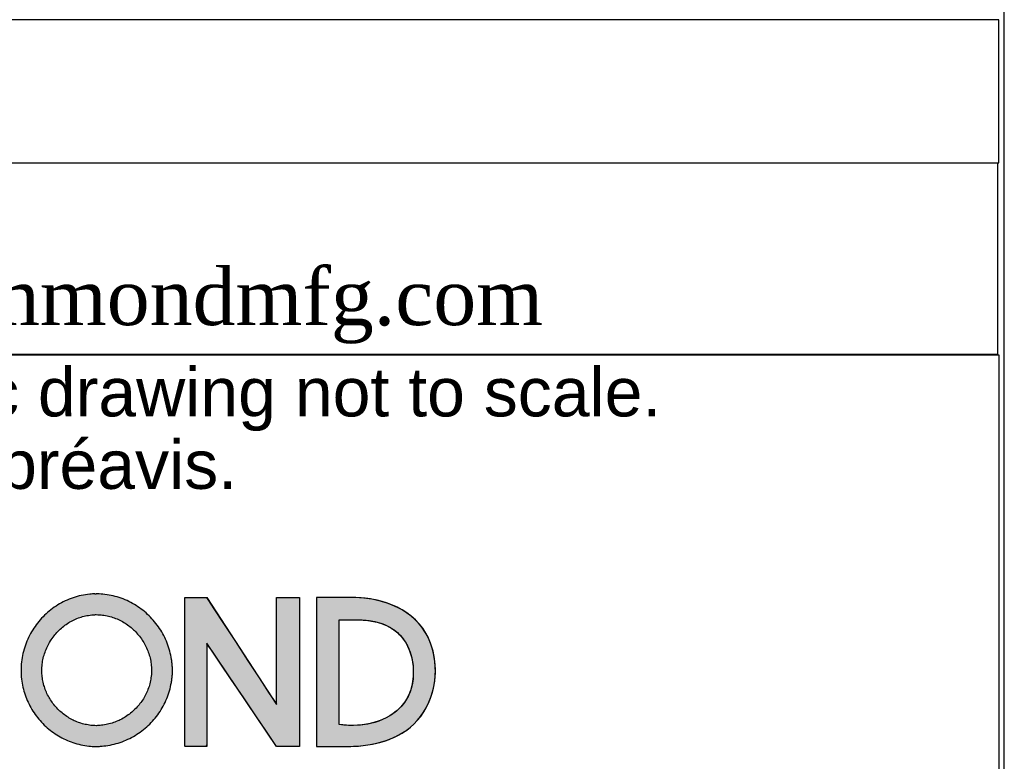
# Model space of a CAD drawing. Header units: inches. Extents: x 0 to 36.6, y -0.1 to 27.2.
# Tile 5 of 7: x 32.5 to 36.4, y 2.8 to 5.7. Entities that reach past the tile are written whole.
import ezdxf

# ---------------------------------------------------------------- set-up
doc = ezdxf.new("R2010")
doc.units = ezdxf.units.IN
doc.header["$MEASUREMENT"] = 0
doc.layers.add('Default', color=7, linetype='Continuous')

# ---------------------------------------------------------------- blocks, each defined once
blk = doc.blocks.new('Block1')
at = {"layer": 'Default', "linetype": 'Continuous'}
h = blk.add_hatch(color=7, dxfattribs=at)
edge = h.paths.add_edge_path()
edge.add_spline(control_points=[(2.1778, 1.2201), (2.1771, 1.22), (2.1759, 1.22), (2.1733, 1.2198), (2.1719, 1.2197), (2.1665, 1.2191), (2.1625, 1.2185), (2.1543, 1.2168), (2.1505, 1.2157), (2.1426, 1.2131), (2.139, 1.2116), (2.1316, 1.2081), (2.1281, 1.2062), (2.1212, 1.2019), (2.1179, 1.1996), (2.1115, 1.1946), (2.1085, 1.192), (2.1027, 1.1863), (2.1, 1.1834), (2.0948, 1.1772), (2.0924, 1.1739), (2.088, 1.1672), (2.0859, 1.1637), (2.0822, 1.1565), (2.0805, 1.1528), (2.0776, 1.1451), (2.0763, 1.1413), (2.0742, 1.1333), (2.0734, 1.1294), (2.0722, 1.1211), (2.0719, 1.117), (2.0716, 1.1086), (2.0718, 1.1046), (2.0724, 1.0965), (2.073, 1.0927), (2.0746, 1.0849), (2.0755, 1.0812), (2.0779, 1.0738), (2.0792, 1.0702), (2.0823, 1.0631), (2.0841, 1.0597), (2.0879, 1.053), (2.0899, 1.0498), (2.0944, 1.0435), (2.0968, 1.0405), (2.1018, 1.0348), (2.1045, 1.032), (2.1101, 1.0268), (2.113, 1.0244), (2.1192, 1.0198), (2.1223, 1.0177), (2.1289, 1.0137), (2.1322, 1.012), (2.1393, 1.0087), (2.1428, 1.0073), (2.1502, 1.0048), (2.1538, 1.0038), (2.1616, 1.0021), (2.1653, 1.0015), (2.1708, 1.0009), (2.1723, 1.0008), (2.1754, 1.0006), (2.1771, 1.0005), (2.1831, 1.0006), (2.1845, 1.0006), (2.1874, 1.0009), (2.189, 1.001), (2.1948, 1.0017), (2.1987, 1.0023), (2.2067, 1.0041), (2.2105, 1.0051), (2.2181, 1.0077), (2.2218, 1.0092), (2.229, 1.0126), (2.2325, 1.0144), (2.2393, 1.0185), (2.2425, 1.0207), (2.2488, 1.0255), (2.2518, 1.028), (2.2576, 1.0334), (2.2603, 1.0362), (2.2654, 1.0422), (2.2678, 1.0452), (2.2723, 1.0518), (2.2744, 1.0551), (2.2782, 1.0621), (2.2799, 1.0656), (2.2829, 1.073), (2.2842, 1.0767), (2.2864, 1.0845), (2.2873, 1.0884), (2.2883, 1.0945), (2.2886, 1.0964), (2.289, 1.1001), (2.2892, 1.1019), (2.2895, 1.1048), (2.2895, 1.1058), (2.2896, 1.1077), (2.2896, 1.1086), (2.2896, 1.1112), (2.2896, 1.1118), (2.2896, 1.1131), (2.2895, 1.1139), (2.2893, 1.1165), (2.2892, 1.1182), (2.2888, 1.1218), (2.2886, 1.1237), (2.2876, 1.1299), (2.2868, 1.1337), (2.2847, 1.1416), (2.2835, 1.1453), (2.2806, 1.1528), (2.2789, 1.1564), (2.2752, 1.1635), (2.2732, 1.1669), (2.2688, 1.1735), (2.2665, 1.1767), (2.2614, 1.1828), (2.2588, 1.1857), (2.2531, 1.1912), (2.2501, 1.1938), (2.2439, 1.1988), (2.2407, 1.201), (2.234, 1.2053), (2.2305, 1.2072), (2.2233, 1.2107), (2.2197, 1.2123), (2.2121, 1.215), (2.2084, 1.2161), (2.2004, 1.218), (2.1965, 1.2187), (2.1887, 1.2196), (2.1851, 1.2198), (2.1809, 1.2201), (2.1804, 1.2201), (2.18, 1.2201)], knot_values=[0, 0, 0, 0, 0.006253, 0.006253, 0.012505, 0.012505, 0.030829, 0.030829, 0.048882, 0.048882, 0.066764, 0.066764, 0.084548, 0.084548, 0.102286, 0.102286, 0.120012, 0.120012, 0.137747, 0.137747, 0.15551, 0.15551, 0.173315, 0.173315, 0.191184, 0.191184, 0.20915, 0.20915, 0.227262, 0.227262, 0.245593, 0.245593, 0.263702, 0.263702, 0.281026, 0.281026, 0.298163, 0.298163, 0.315172, 0.315172, 0.332097, 0.332097, 0.348969, 0.348969, 0.365805, 0.365805, 0.382621, 0.382621, 0.39943, 0.39943, 0.41625, 0.41625, 0.433104, 0.433104, 0.450033, 0.450033, 0.467091, 0.467091, 0.484355, 0.484355, 0.491212, 0.491212, 0.49807, 0.49807, 0.505746, 0.505746, 0.513421, 0.513421, 0.531337, 0.531337, 0.549023, 0.549023, 0.566548, 0.566548, 0.583962, 0.583962, 0.601305, 0.601305, 0.618607, 0.618607, 0.635893, 0.635893, 0.65319, 0.65319, 0.67053, 0.67053, 0.687954, 0.687954, 0.705517, 0.705517, 0.72329, 0.72329, 0.732328, 0.732328, 0.741367, 0.741367, 0.744906, 0.744906, 0.748446, 0.748446, 0.750825, 0.750825, 0.753204, 0.753204, 0.762224, 0.762224, 0.771244, 0.771244, 0.789037, 0.789037, 0.806664, 0.806664, 0.824184, 0.824184, 0.841639, 0.841639, 0.859056, 0.859056, 0.876456, 0.876456, 0.893855, 0.893855, 0.91127, 0.91127, 0.928728, 0.928728, 0.946265, 0.946265, 0.963936, 0.963936, 0.981815, 0.981815, 0.998218, 0.998218, 1, 1, 1, 1], degree=3, periodic=0)
edge.add_line((2.18, 1.2201), (2.1778, 1.2201))
edge = h.paths.add_edge_path()
edge.add_spline(control_points=[(2.1787, 1.1901), (2.1777, 1.19), (2.175, 1.1899), (2.171, 1.1894), (2.1669, 1.1888), (2.1623, 1.1879), (2.1584, 1.1868), (2.154, 1.1853), (2.1502, 1.1838), (2.146, 1.1818), (2.1424, 1.1798), (2.1384, 1.1773), (2.1351, 1.175), (2.1313, 1.172), (2.1283, 1.1694), (2.1248, 1.166), (2.1221, 1.163), (2.1189, 1.1593), (2.1165, 1.156), (2.1138, 1.152), (2.1118, 1.1485), (2.1096, 1.1442), (2.1079, 1.1404), (2.1061, 1.1359), (2.1049, 1.132), (2.1036, 1.1274), (2.1028, 1.1233), (2.1021, 1.1185), (2.1018, 1.1144), (2.1016, 1.1096), (2.1018, 1.1055), (2.1021, 1.1008), (2.1027, 1.0969), (2.1036, 1.0925), (2.1046, 1.0887), (2.106, 1.0844), (2.1073, 1.0808), (2.1091, 1.0766), (2.1109, 1.0731), (2.1131, 1.0692), (2.1152, 1.0659), (2.1179, 1.0622), (2.1203, 1.0592), (2.1233, 1.0557), (2.126, 1.053), (2.1294, 1.0499), (2.1323, 1.0474), (2.1359, 1.0447), (2.1391, 1.0426), (2.143, 1.0402), (2.1464, 1.0384), (2.1504, 1.0366), (2.154, 1.0351), (2.1582, 1.0337), (2.1619, 1.0327), (2.1662, 1.0318), (2.1701, 1.0312), (2.174, 1.0307), (2.177, 1.0306), (2.1801, 1.0304), (2.182, 1.0306), (2.1855, 1.0308), (2.1899, 1.0313), (2.1939, 1.0319), (2.1985, 1.033), (2.2024, 1.034), (2.2069, 1.0356), (2.2106, 1.037), (2.2149, 1.039), (2.2184, 1.0409), (2.2224, 1.0433), (2.2257, 1.0456), (2.2295, 1.0484), (2.2325, 1.0509), (2.2359, 1.0542), (2.2386, 1.057), (2.2417, 1.0606), (2.2441, 1.0637), (2.2468, 1.0675), (2.2489, 1.0709), (2.2511, 1.0749), (2.2528, 1.0785), (2.2545, 1.0828), (2.2559, 1.0866), (2.2571, 1.0911), (2.258, 1.095), (2.2588, 1.0997), (2.2592, 1.1038), (2.2595, 1.1071), (2.2596, 1.1086), (2.2596, 1.1102), (2.2596, 1.1109), (2.2596, 1.1119), (2.2593, 1.1149), (2.259, 1.119), (2.2583, 1.1237), (2.2574, 1.1276), (2.2562, 1.1322), (2.255, 1.136), (2.2533, 1.1404), (2.2516, 1.144), (2.2494, 1.1482), (2.2474, 1.1516), (2.2448, 1.1556), (2.2424, 1.1588), (2.2393, 1.1625), (2.2367, 1.1654), (2.2333, 1.1687), (2.2303, 1.1713), (2.2266, 1.1743), (2.2233, 1.1766), (2.2193, 1.1791), (2.2159, 1.181), (2.2117, 1.1831), (2.208, 1.1847), (2.2036, 1.1862), (2.1997, 1.1874), (2.1952, 1.1884), (2.1912, 1.1892), (2.1868, 1.1897), (2.1832, 1.1899), (2.1796, 1.1901), (2.1791, 1.1901), (2.1788, 1.1901), (2.1787, 1.1901)], knot_values=[0, 0, 0, 0, 0.012505, 0.012505, 0.030829, 0.030829, 0.048882, 0.048882, 0.066764, 0.066764, 0.084548, 0.084548, 0.102286, 0.102286, 0.120012, 0.120012, 0.137747, 0.137747, 0.15551, 0.15551, 0.173315, 0.173315, 0.191184, 0.191184, 0.20915, 0.20915, 0.227262, 0.227262, 0.245593, 0.245593, 0.263702, 0.263702, 0.281026, 0.281026, 0.298163, 0.298163, 0.315172, 0.315172, 0.332097, 0.332097, 0.348969, 0.348969, 0.365805, 0.365805, 0.382621, 0.382621, 0.39943, 0.39943, 0.41625, 0.41625, 0.433104, 0.433104, 0.450033, 0.450033, 0.467091, 0.467091, 0.484355, 0.484355, 0.49807, 0.49807, 0.49807, 0.513421, 0.513421, 0.531337, 0.531337, 0.549023, 0.549023, 0.566548, 0.566548, 0.583962, 0.583962, 0.601305, 0.601305, 0.618607, 0.618607, 0.635893, 0.635893, 0.65319, 0.65319, 0.67053, 0.67053, 0.687954, 0.687954, 0.705517, 0.705517, 0.72329, 0.72329, 0.741367, 0.741367, 0.748446, 0.748446, 0.748446, 0.753204, 0.753204, 0.771244, 0.771244, 0.789037, 0.789037, 0.806664, 0.806664, 0.824184, 0.824184, 0.841639, 0.841639, 0.859056, 0.859056, 0.876456, 0.876456, 0.893855, 0.893855, 0.91127, 0.91127, 0.928728, 0.928728, 0.946265, 0.946265, 0.963936, 0.963936, 0.981815, 0.981815, 0.998218, 0.998218, 0.998218, 1, 1, 1, 1], degree=3, periodic=0)
blk.add_hatch(color=7, dxfattribs=at).paths.add_polyline_path([(2.3073, 1.2145), (2.3073, 1.1987), (2.3073, 1.1829), (2.3073, 1.1672), (2.3073, 1.1514), (2.3073, 1.1356), (2.3073, 1.1198), (2.3073, 1.1041), (2.3073, 1.0883), (2.3073, 1.0773), (2.3073, 1.0686), (2.3073, 1.06), (2.3073, 1.0514), (2.3073, 1.0428), (2.3073, 1.0341), (2.3073, 1.0255), (2.3073, 1.0169), (2.3073, 1.011), (2.3073, 1.0101), (2.3072, 1.0087), (2.3072, 1.007), (2.3072, 1.0052), (2.3072, 1.0034), (2.3073, 1.0019), (2.3074, 1.0009), (2.3077, 1.0005), (2.3114, 1.0005), (2.3151, 1.0005), (2.3188, 1.0005), (2.3226, 1.0005), (2.3263, 1.0005), (2.33, 1.0005), (2.3338, 1.0005), (2.3375, 1.0005), (2.3388, 1.0032), (2.3388, 1.016), (2.3388, 1.0364), (2.3388, 1.0614), (2.3388, 1.088), (2.3388, 1.1131), (2.3388, 1.1335), (2.3388, 1.1462), (2.3392, 1.1482), (2.3457, 1.1388), (2.358, 1.1205), (2.3742, 1.0967), (2.3921, 1.0703), (2.4097, 1.0444), (2.4248, 1.0221), (2.4354, 1.0064), (2.4394, 1.0005), (2.4407, 1.0005), (2.4442, 1.0005), (2.4492, 1.0005), (2.455, 1.0005), (2.4609, 1.0005), (2.4662, 1.0005), (2.4702, 1.0005), (2.4723, 1.0005), (2.4725, 1.0044), (2.4725, 1.0228), (2.4725, 1.0522), (2.4725, 1.0883), (2.4725, 1.1267), (2.4725, 1.1628), (2.4725, 1.1922), (2.4725, 1.2106), (2.4723, 1.2145), (2.4702, 1.2145), (2.4662, 1.2145), (2.4609, 1.2145), (2.455, 1.2145), (2.4492, 1.2145), (2.4442, 1.2145), (2.4407, 1.2145), (2.4394, 1.2145), (2.4394, 1.2084), (2.4394, 1.1922), (2.4394, 1.1691), (2.4394, 1.1423), (2.4394, 1.1149), (2.4394, 1.0902), (2.4394, 1.0714), (2.4394, 1.0616), (2.4376, 1.0636), (2.4289, 1.0768), (2.4151, 1.098), (2.3981, 1.1239), (2.3801, 1.1514), (2.3631, 1.1774), (2.3492, 1.1985), (2.3406, 1.2117), (2.3386, 1.2145), (2.3366, 1.2145), (2.3327, 1.2145), (2.3277, 1.2145), (2.3221, 1.2145), (2.3166, 1.2145), (2.3119, 1.2145), (2.3085, 1.2145)])
h = blk.add_hatch(color=7, dxfattribs=at)
h.paths.add_polyline_path([(2.6417, 1.0378), (2.6465, 1.0435), (2.6508, 1.0497), (2.6546, 1.0562), (2.6579, 1.063), (2.6608, 1.07), (2.6631, 1.0772), (2.665, 1.0845), (2.6664, 1.092), (2.6673, 1.0996), (2.6678, 1.1072), (2.6677, 1.1149), (2.6671, 1.1225), (2.666, 1.13), (2.6645, 1.1374), (2.6624, 1.1446), (2.6599, 1.1517), (2.6567, 1.1587), (2.6528, 1.1656), (2.6484, 1.172), (2.6436, 1.1779), (2.6382, 1.1833), (2.6325, 1.1883), (2.6263, 1.1928), (2.6198, 1.1969), (2.6131, 1.2006), (2.6061, 1.2038), (2.5988, 1.2065), (2.5914, 1.2089), (2.5839, 1.2108), (2.5762, 1.2123), (2.5686, 1.2134), (2.5609, 1.2141), (2.5532, 1.2145), (2.5504, 1.2145), (2.5491, 1.2145), (2.5469, 1.2145), (2.5439, 1.2145), (2.5403, 1.2145), (2.5361, 1.2145), (2.5316, 1.2145), (2.5268, 1.2145), (2.522, 1.2145), (2.5172, 1.2145), (2.5126, 1.2145), (2.5083, 1.2145), (2.5044, 1.2145), (2.5012, 1.2145), (2.4987, 1.2145), (2.4971, 1.2145), (2.4966, 1.2145), (2.4966, 1.2123), (2.4966, 1.206), (2.4966, 1.1962), (2.4966, 1.1834), (2.4966, 1.1683), (2.4966, 1.1513), (2.4966, 1.133), (2.4966, 1.1139), (2.4966, 1.0947), (2.4966, 1.0758), (2.4966, 1.0579), (2.4966, 1.0415), (2.4966, 1.027), (2.4966, 1.0152), (2.4966, 1.0065), (2.4966, 1.0015), (2.4966, 1.0005), (2.4974, 1.0005), (2.4989, 1.0005), (2.501, 1.0005), (2.5037, 1.0005), (2.5069, 1.0005), (2.5103, 1.0005), (2.514, 1.0005), (2.5178, 1.0005), (2.5216, 1.0005), (2.5253, 1.0005), (2.5288, 1.0005), (2.5319, 1.0005), (2.5347, 1.0005), (2.5368, 1.0005), (2.5383, 1.0005), (2.539, 1.0005), (2.5435, 1.0006), (2.5502, 1.0008), (2.557, 1.0012), (2.5637, 1.0019), (2.5705, 1.0028), (2.5771, 1.004), (2.5838, 1.0054), (2.5903, 1.0071), (2.5968, 1.0091), (2.6031, 1.0114), (2.6092, 1.0141), (2.6152, 1.0171), (2.621, 1.0204), (2.6265, 1.0242), (2.6319, 1.0283), (2.6369, 1.0328)])
h.paths.add_polyline_path([(2.5296, 1.1825), (2.5296, 1.1818), (2.5296, 1.1798), (2.5296, 1.1765), (2.5296, 1.1722), (2.5296, 1.1668), (2.5296, 1.1607), (2.5296, 1.1537), (2.5296, 1.1461), (2.5296, 1.138), (2.5296, 1.1295), (2.5296, 1.1207), (2.5296, 1.1118), (2.5296, 1.1027), (2.5296, 1.0938), (2.5296, 1.085), (2.5296, 1.0765), (2.5296, 1.0684), (2.5296, 1.0608), (2.5296, 1.0539), (2.5296, 1.0477), (2.5296, 1.0423), (2.5296, 1.038), (2.5296, 1.0348), (2.5296, 1.0327), (2.5296, 1.032), (2.5363, 1.0313), (2.5429, 1.0309), (2.5494, 1.0308), (2.5559, 1.031), (2.5623, 1.0315), (2.5685, 1.0324), (2.5746, 1.0336), (2.5806, 1.0351), (2.5863, 1.037), (2.5919, 1.0392), (2.5972, 1.0417), (2.6023, 1.0445), (2.6071, 1.0477), (2.6116, 1.0512), (2.6158, 1.0551), (2.6197, 1.0592), (2.6232, 1.0638), (2.6263, 1.0686), (2.6291, 1.0738), (2.6314, 1.0793), (2.6333, 1.0852), (2.6347, 1.0914), (2.6356, 1.098), (2.636, 1.1049), (2.636, 1.1122), (2.6357, 1.1153), (2.6354, 1.1185), (2.635, 1.1216), (2.6345, 1.1247), (2.6338, 1.1278), (2.6331, 1.1308), (2.6322, 1.1337), (2.6312, 1.1367), (2.6302, 1.1395), (2.629, 1.1423), (2.6277, 1.1451), (2.6263, 1.1477), (2.6247, 1.1503), (2.6231, 1.1529), (2.6213, 1.1553), (2.6194, 1.1577), (2.6175, 1.1599), (2.6154, 1.1621), (2.6131, 1.1642), (2.6108, 1.1662), (2.6083, 1.1681), (2.6058, 1.1699), (2.6031, 1.1715), (2.6003, 1.1731), (2.5973, 1.1745), (2.5947, 1.1757), (2.592, 1.1767), (2.5894, 1.1776), (2.5867, 1.1785), (2.5841, 1.1792), (2.5814, 1.1799), (2.5788, 1.1804), (2.5761, 1.1809), (2.5734, 1.1813), (2.5707, 1.1817), (2.568, 1.182), (2.5653, 1.1822), (2.5626, 1.1824), (2.5599, 1.1825), (2.5572, 1.1826), (2.5545, 1.1826), (2.5518, 1.1827), (2.549, 1.1827), (2.5463, 1.1827), (2.5435, 1.1826), (2.5408, 1.1826), (2.538, 1.1826), (2.5352, 1.1825), (2.5324, 1.1825)])
at = {"layer": 'Default', "color": 7, "linetype": 'Continuous'}
blk.add_line((2.1778, 1.2201), (2.18, 1.2201), dxfattribs=at)
for points in [[(2.3073, 1.2145), (2.3085, 1.2145), (2.3119, 1.2145), (2.3166, 1.2145), (2.3221, 1.2145), (2.3277, 1.2145), (2.3327, 1.2145), (2.3366, 1.2145), (2.3386, 1.2145), (2.3406, 1.2117), (2.3492, 1.1985), (2.3631, 1.1774), (2.3801, 1.1514), (2.3981, 1.1239), (2.4151, 1.098), (2.4289, 1.0768), (2.4376, 1.0636), (2.4394, 1.0616), (2.4394, 1.0714), (2.4394, 1.0902), (2.4394, 1.1149), (2.4394, 1.1423), (2.4394, 1.1691), (2.4394, 1.1922), (2.4394, 1.2084), (2.4394, 1.2145), (2.4407, 1.2145), (2.4442, 1.2145), (2.4492, 1.2145), (2.455, 1.2145), (2.4609, 1.2145), (2.4662, 1.2145), (2.4702, 1.2145), (2.4723, 1.2145), (2.4725, 1.2106), (2.4725, 1.1922), (2.4725, 1.1628), (2.4725, 1.1267), (2.4725, 1.0883), (2.4725, 1.0522), (2.4725, 1.0228), (2.4725, 1.0044), (2.4723, 1.0005), (2.4702, 1.0005), (2.4662, 1.0005), (2.4609, 1.0005), (2.455, 1.0005), (2.4492, 1.0005), (2.4442, 1.0005), (2.4407, 1.0005), (2.4394, 1.0005), (2.4354, 1.0064), (2.4248, 1.0221), (2.4097, 1.0444), (2.3921, 1.0703), (2.3742, 1.0967), (2.358, 1.1205), (2.3457, 1.1388), (2.3392, 1.1482), (2.3388, 1.1462), (2.3388, 1.1335), (2.3388, 1.1131), (2.3388, 1.088), (2.3388, 1.0614), (2.3388, 1.0364), (2.3388, 1.016), (2.3388, 1.0032), (2.3375, 1.0005), (2.3338, 1.0005), (2.33, 1.0005), (2.3263, 1.0005), (2.3226, 1.0005), (2.3188, 1.0005), (2.3151, 1.0005), (2.3114, 1.0005), (2.3077, 1.0005), (2.3074, 1.0009), (2.3073, 1.0019), (2.3072, 1.0034), (2.3072, 1.0052), (2.3072, 1.007), (2.3072, 1.0087), (2.3073, 1.0101), (2.3073, 1.011), (2.3073, 1.0169), (2.3073, 1.0255), (2.3073, 1.0341), (2.3073, 1.0428), (2.3073, 1.0514), (2.3073, 1.06), (2.3073, 1.0686), (2.3073, 1.0773), (2.3073, 1.0883), (2.3073, 1.1041), (2.3073, 1.1198), (2.3073, 1.1356), (2.3073, 1.1514), (2.3073, 1.1672), (2.3073, 1.1829), (2.3073, 1.1987), (2.3073, 1.2145)], [(2.6417, 1.0378), (2.6465, 1.0435), (2.6508, 1.0497), (2.6546, 1.0562), (2.6579, 1.063), (2.6608, 1.07), (2.6631, 1.0772), (2.665, 1.0845), (2.6664, 1.092), (2.6673, 1.0996), (2.6678, 1.1072), (2.6677, 1.1149), (2.6671, 1.1225), (2.666, 1.13), (2.6645, 1.1374), (2.6624, 1.1446), (2.6599, 1.1517), (2.6567, 1.1587), (2.6528, 1.1656), (2.6484, 1.172), (2.6436, 1.1779), (2.6382, 1.1833), (2.6325, 1.1883), (2.6263, 1.1928), (2.6198, 1.1969), (2.6131, 1.2006), (2.6061, 1.2038), (2.5988, 1.2065), (2.5914, 1.2089), (2.5839, 1.2108), (2.5762, 1.2123), (2.5686, 1.2134), (2.5609, 1.2141), (2.5532, 1.2145), (2.5504, 1.2145), (2.5491, 1.2145), (2.5469, 1.2145), (2.5439, 1.2145), (2.5403, 1.2145), (2.5361, 1.2145), (2.5316, 1.2145), (2.5268, 1.2145), (2.522, 1.2145), (2.5172, 1.2145), (2.5126, 1.2145), (2.5083, 1.2145), (2.5044, 1.2145), (2.5012, 1.2145), (2.4987, 1.2145), (2.4971, 1.2145), (2.4966, 1.2145), (2.4966, 1.2123), (2.4966, 1.206), (2.4966, 1.1962), (2.4966, 1.1834), (2.4966, 1.1683), (2.4966, 1.1513), (2.4966, 1.133), (2.4966, 1.1139), (2.4966, 1.0947), (2.4966, 1.0758), (2.4966, 1.0579), (2.4966, 1.0415), (2.4966, 1.027), (2.4966, 1.0152), (2.4966, 1.0065), (2.4966, 1.0015), (2.4966, 1.0005), (2.4974, 1.0005), (2.4989, 1.0005), (2.501, 1.0005), (2.5037, 1.0005), (2.5069, 1.0005), (2.5103, 1.0005), (2.514, 1.0005), (2.5178, 1.0005), (2.5216, 1.0005), (2.5253, 1.0005), (2.5288, 1.0005), (2.5319, 1.0005), (2.5347, 1.0005), (2.5368, 1.0005), (2.5383, 1.0005), (2.539, 1.0005), (2.5435, 1.0006), (2.5502, 1.0008), (2.557, 1.0012), (2.5637, 1.0019), (2.5705, 1.0028), (2.5771, 1.004), (2.5838, 1.0054), (2.5903, 1.0071), (2.5968, 1.0091), (2.6031, 1.0114), (2.6092, 1.0141), (2.6152, 1.0171), (2.621, 1.0204), (2.6265, 1.0242), (2.6319, 1.0283), (2.6369, 1.0328), (2.6417, 1.0378)], [(2.5296, 1.1825), (2.5324, 1.1825), (2.5352, 1.1825), (2.538, 1.1826), (2.5408, 1.1826), (2.5435, 1.1826), (2.5463, 1.1827), (2.549, 1.1827), (2.5518, 1.1827), (2.5545, 1.1826), (2.5572, 1.1826), (2.5599, 1.1825), (2.5626, 1.1824), (2.5653, 1.1822), (2.568, 1.182), (2.5707, 1.1817), (2.5734, 1.1813), (2.5761, 1.1809), (2.5788, 1.1804), (2.5814, 1.1799), (2.5841, 1.1792), (2.5867, 1.1785), (2.5894, 1.1776), (2.592, 1.1767), (2.5947, 1.1757), (2.5973, 1.1745), (2.6003, 1.1731), (2.6031, 1.1715), (2.6058, 1.1699), (2.6083, 1.1681), (2.6108, 1.1662), (2.6131, 1.1642), (2.6154, 1.1621), (2.6175, 1.1599), (2.6194, 1.1577), (2.6213, 1.1553), (2.6231, 1.1529), (2.6247, 1.1503), (2.6263, 1.1477), (2.6277, 1.1451), (2.629, 1.1423), (2.6302, 1.1395), (2.6312, 1.1367), (2.6322, 1.1337), (2.6331, 1.1308), (2.6338, 1.1278), (2.6345, 1.1247), (2.635, 1.1216), (2.6354, 1.1185), (2.6357, 1.1153), (2.636, 1.1122), (2.636, 1.1049), (2.6356, 1.098), (2.6347, 1.0914), (2.6333, 1.0852), (2.6314, 1.0793), (2.6291, 1.0738), (2.6263, 1.0686), (2.6232, 1.0638), (2.6197, 1.0592), (2.6158, 1.0551), (2.6116, 1.0512), (2.6071, 1.0477), (2.6023, 1.0445), (2.5972, 1.0417), (2.5919, 1.0392), (2.5863, 1.037), (2.5806, 1.0351), (2.5746, 1.0336), (2.5685, 1.0324), (2.5623, 1.0315), (2.5559, 1.031), (2.5494, 1.0308), (2.5429, 1.0309), (2.5363, 1.0313), (2.5296, 1.032), (2.5296, 1.0327), (2.5296, 1.0348), (2.5296, 1.038), (2.5296, 1.0423), (2.5296, 1.0477), (2.5296, 1.0539), (2.5296, 1.0608), (2.5296, 1.0684), (2.5296, 1.0765), (2.5296, 1.085), (2.5296, 1.0938), (2.5296, 1.1027), (2.5296, 1.1118), (2.5296, 1.1207), (2.5296, 1.1295), (2.5296, 1.138), (2.5296, 1.1461), (2.5296, 1.1537), (2.5296, 1.1607), (2.5296, 1.1668), (2.5296, 1.1722), (2.5296, 1.1765), (2.5296, 1.1798), (2.5296, 1.1818), (2.5296, 1.1825)]]:
    blk.add_lwpolyline(points, close=True, dxfattribs=at)
for points, knots in [([(2.1778, 1.2201), (2.1771, 1.22), (2.1759, 1.22), (2.1733, 1.2198), (2.1719, 1.2197), (2.1665, 1.2191), (2.1625, 1.2185), (2.1543, 1.2168), (2.1505, 1.2157), (2.1426, 1.2131), (2.139, 1.2116), (2.1316, 1.2081), (2.1281, 1.2062), (2.1212, 1.2019), (2.1179, 1.1996), (2.1115, 1.1946), (2.1085, 1.192), (2.1027, 1.1863), (2.1, 1.1834), (2.0948, 1.1772), (2.0924, 1.1739), (2.088, 1.1672), (2.0859, 1.1637), (2.0822, 1.1565), (2.0805, 1.1528), (2.0776, 1.1451), (2.0763, 1.1413), (2.0742, 1.1333), (2.0734, 1.1294), (2.0722, 1.1211), (2.0719, 1.117), (2.0716, 1.1086), (2.0718, 1.1046), (2.0724, 1.0965), (2.073, 1.0927), (2.0746, 1.0849), (2.0755, 1.0812), (2.0779, 1.0738), (2.0792, 1.0702), (2.0823, 1.0631), (2.0841, 1.0597), (2.0879, 1.053), (2.0899, 1.0498), (2.0944, 1.0435), (2.0968, 1.0405), (2.1018, 1.0348), (2.1045, 1.032), (2.1101, 1.0268), (2.113, 1.0244), (2.1192, 1.0198), (2.1223, 1.0177), (2.1289, 1.0137), (2.1322, 1.012), (2.1393, 1.0087), (2.1428, 1.0073), (2.1502, 1.0048), (2.1538, 1.0038), (2.1616, 1.0021), (2.1653, 1.0015), (2.1708, 1.0009), (2.1723, 1.0008), (2.1754, 1.0006), (2.1771, 1.0005), (2.1831, 1.0006), (2.1845, 1.0006), (2.1874, 1.0009), (2.189, 1.001), (2.1948, 1.0017), (2.1987, 1.0023), (2.2067, 1.0041), (2.2105, 1.0051), (2.2181, 1.0077), (2.2218, 1.0092), (2.229, 1.0126), (2.2325, 1.0144), (2.2393, 1.0185), (2.2425, 1.0207), (2.2488, 1.0255), (2.2518, 1.028), (2.2576, 1.0334), (2.2603, 1.0362), (2.2654, 1.0422), (2.2678, 1.0452), (2.2723, 1.0518), (2.2744, 1.0551), (2.2782, 1.0621), (2.2799, 1.0656), (2.2829, 1.073), (2.2842, 1.0767), (2.2864, 1.0845), (2.2873, 1.0884), (2.2883, 1.0945), (2.2886, 1.0964), (2.289, 1.1001), (2.2892, 1.1019), (2.2895, 1.1048), (2.2895, 1.1058), (2.2896, 1.1077), (2.2896, 1.1086), (2.2896, 1.1112), (2.2896, 1.1118), (2.2896, 1.1131), (2.2895, 1.1139), (2.2893, 1.1165), (2.2892, 1.1182), (2.2888, 1.1218), (2.2886, 1.1237), (2.2876, 1.1299), (2.2868, 1.1337), (2.2847, 1.1416), (2.2835, 1.1453), (2.2806, 1.1528), (2.2789, 1.1564), (2.2752, 1.1635), (2.2732, 1.1669), (2.2688, 1.1735), (2.2665, 1.1767), (2.2614, 1.1828), (2.2588, 1.1857), (2.2531, 1.1912), (2.2501, 1.1938), (2.2439, 1.1988), (2.2407, 1.201), (2.234, 1.2053), (2.2305, 1.2072), (2.2233, 1.2107), (2.2197, 1.2123), (2.2121, 1.215), (2.2084, 1.2161), (2.2004, 1.218), (2.1965, 1.2187), (2.1887, 1.2196), (2.1851, 1.2198), (2.1809, 1.2201), (2.1804, 1.2201), (2.18, 1.2201)], [0, 0, 0, 0, 0.006253, 0.006253, 0.012505, 0.012505, 0.030829, 0.030829, 0.048882, 0.048882, 0.066764, 0.066764, 0.084548, 0.084548, 0.102286, 0.102286, 0.120012, 0.120012, 0.137747, 0.137747, 0.15551, 0.15551, 0.173315, 0.173315, 0.191184, 0.191184, 0.20915, 0.20915, 0.227262, 0.227262, 0.245593, 0.245593, 0.263702, 0.263702, 0.281026, 0.281026, 0.298163, 0.298163, 0.315172, 0.315172, 0.332097, 0.332097, 0.348969, 0.348969, 0.365805, 0.365805, 0.382621, 0.382621, 0.39943, 0.39943, 0.41625, 0.41625, 0.433104, 0.433104, 0.450033, 0.450033, 0.467091, 0.467091, 0.484355, 0.484355, 0.491212, 0.491212, 0.49807, 0.49807, 0.505746, 0.505746, 0.513421, 0.513421, 0.531337, 0.531337, 0.549023, 0.549023, 0.566548, 0.566548, 0.583962, 0.583962, 0.601305, 0.601305, 0.618607, 0.618607, 0.635893, 0.635893, 0.65319, 0.65319, 0.67053, 0.67053, 0.687954, 0.687954, 0.705517, 0.705517, 0.72329, 0.72329, 0.732328, 0.732328, 0.741367, 0.741367, 0.744906, 0.744906, 0.748446, 0.748446, 0.750825, 0.750825, 0.753204, 0.753204, 0.762224, 0.762224, 0.771244, 0.771244, 0.789037, 0.789037, 0.806664, 0.806664, 0.824184, 0.824184, 0.841639, 0.841639, 0.859056, 0.859056, 0.876456, 0.876456, 0.893855, 0.893855, 0.91127, 0.91127, 0.928728, 0.928728, 0.946265, 0.946265, 0.963936, 0.963936, 0.981815, 0.981815, 0.998218, 0.998218, 1, 1, 1, 1]), ([(2.3388, 1.0005), (2.3284, 1.0005), (2.318, 1.0005), (2.3077, 1.0005), (2.3069, 1.0005), (2.3073, 1.0101), (2.3073, 1.0111), (2.3073, 1.0351), (2.3073, 1.0591), (2.3073, 1.083), (2.3073, 1.1268), (2.3073, 1.1707), (2.3073, 1.2145)], [0, 0, 0, 0, 0.25, 0.25, 0.25, 0.5, 0.5, 0.5, 0.75, 0.75, 0.75, 1, 1, 1, 1]), ([(2.6417, 1.0378), (2.6695, 1.0689), (2.6754, 1.1186), (2.6579, 1.1563), (2.639, 1.1968), (2.593, 1.2145), (2.5506, 1.2145)], [0, 0, 0, 0, 0.5, 0.5, 0.5, 1, 1, 1, 1]), ([(2.1787, 1.1901), (2.1777, 1.19), (2.175, 1.1899), (2.171, 1.1894), (2.1669, 1.1888), (2.1623, 1.1879), (2.1584, 1.1868), (2.154, 1.1853), (2.1502, 1.1838), (2.146, 1.1818), (2.1424, 1.1798), (2.1384, 1.1773), (2.1351, 1.175), (2.1313, 1.172), (2.1283, 1.1694), (2.1248, 1.166), (2.1221, 1.163), (2.1189, 1.1593), (2.1165, 1.156), (2.1138, 1.152), (2.1118, 1.1485), (2.1096, 1.1442), (2.1079, 1.1404), (2.1061, 1.1359), (2.1049, 1.132), (2.1036, 1.1274), (2.1028, 1.1233), (2.1021, 1.1185), (2.1018, 1.1144), (2.1016, 1.1096), (2.1018, 1.1055), (2.1021, 1.1008), (2.1027, 1.0969), (2.1036, 1.0925), (2.1046, 1.0887), (2.106, 1.0844), (2.1073, 1.0808), (2.1091, 1.0766), (2.1109, 1.0731), (2.1131, 1.0692), (2.1152, 1.0659), (2.1179, 1.0622), (2.1203, 1.0592), (2.1233, 1.0557), (2.126, 1.053), (2.1294, 1.0499), (2.1323, 1.0474), (2.1359, 1.0447), (2.1391, 1.0426), (2.143, 1.0402), (2.1464, 1.0384), (2.1504, 1.0366), (2.154, 1.0351), (2.1582, 1.0337), (2.1619, 1.0327), (2.1662, 1.0318), (2.1701, 1.0312), (2.174, 1.0307), (2.177, 1.0306), (2.1801, 1.0304), (2.182, 1.0306), (2.1855, 1.0308), (2.1899, 1.0313), (2.1939, 1.0319), (2.1985, 1.033), (2.2024, 1.034), (2.2069, 1.0356), (2.2106, 1.037), (2.2149, 1.039), (2.2184, 1.0409), (2.2224, 1.0433), (2.2257, 1.0456), (2.2295, 1.0484), (2.2325, 1.0509), (2.2359, 1.0542), (2.2386, 1.057), (2.2417, 1.0606), (2.2441, 1.0637), (2.2468, 1.0675), (2.2489, 1.0709), (2.2511, 1.0749), (2.2528, 1.0785), (2.2545, 1.0828), (2.2559, 1.0866), (2.2571, 1.0911), (2.258, 1.095), (2.2588, 1.0997), (2.2592, 1.1038), (2.2595, 1.1071), (2.2596, 1.1086), (2.2596, 1.1102), (2.2596, 1.1109), (2.2596, 1.1119), (2.2593, 1.1149), (2.259, 1.119), (2.2583, 1.1237), (2.2574, 1.1276), (2.2562, 1.1322), (2.255, 1.136), (2.2533, 1.1404), (2.2516, 1.144), (2.2494, 1.1482), (2.2474, 1.1516), (2.2448, 1.1556), (2.2424, 1.1588), (2.2393, 1.1625), (2.2367, 1.1654), (2.2333, 1.1687), (2.2303, 1.1713), (2.2266, 1.1743), (2.2233, 1.1766), (2.2193, 1.1791), (2.2159, 1.181), (2.2117, 1.1831), (2.208, 1.1847), (2.2036, 1.1862), (2.1997, 1.1874), (2.1952, 1.1884), (2.1912, 1.1892), (2.1868, 1.1897), (2.1832, 1.1899), (2.1796, 1.1901), (2.1791, 1.1901), (2.1788, 1.1901), (2.1787, 1.1901)], [0, 0, 0, 0, 0.012505, 0.012505, 0.030829, 0.030829, 0.048882, 0.048882, 0.066764, 0.066764, 0.084548, 0.084548, 0.102286, 0.102286, 0.120012, 0.120012, 0.137747, 0.137747, 0.15551, 0.15551, 0.173315, 0.173315, 0.191184, 0.191184, 0.20915, 0.20915, 0.227262, 0.227262, 0.245593, 0.245593, 0.263702, 0.263702, 0.281026, 0.281026, 0.298163, 0.298163, 0.315172, 0.315172, 0.332097, 0.332097, 0.348969, 0.348969, 0.365805, 0.365805, 0.382621, 0.382621, 0.39943, 0.39943, 0.41625, 0.41625, 0.433104, 0.433104, 0.450033, 0.450033, 0.467091, 0.467091, 0.484355, 0.484355, 0.49807, 0.49807, 0.49807, 0.513421, 0.513421, 0.531337, 0.531337, 0.549023, 0.549023, 0.566548, 0.566548, 0.583962, 0.583962, 0.601305, 0.601305, 0.618607, 0.618607, 0.635893, 0.635893, 0.65319, 0.65319, 0.67053, 0.67053, 0.687954, 0.687954, 0.705517, 0.705517, 0.72329, 0.72329, 0.741367, 0.741367, 0.748446, 0.748446, 0.748446, 0.753204, 0.753204, 0.771244, 0.771244, 0.789037, 0.789037, 0.806664, 0.806664, 0.824184, 0.824184, 0.841639, 0.841639, 0.859056, 0.859056, 0.876456, 0.876456, 0.893855, 0.893855, 0.91127, 0.91127, 0.928728, 0.928728, 0.946265, 0.946265, 0.963936, 0.963936, 0.981815, 0.981815, 0.998218, 0.998218, 0.998218, 1, 1, 1, 1]), ([(2.5296, 1.1825), (2.553, 1.1825), (2.5754, 1.1846), (2.5973, 1.1745), (2.6223, 1.1631), (2.6347, 1.1388), (2.636, 1.1122), (2.639, 1.0503), (2.5851, 1.0245), (2.5296, 1.032)], [0, 0, 0, 0, 0.333333, 0.333333, 0.333333, 0.666667, 0.666667, 0.666667, 1, 1, 1, 1])]:
    blk.add_open_spline(points, degree=3, knots=knots, dxfattribs=at)
for points in [[(2.3073, 1.2145), (2.3073, 1.2145), (2.3388, 1.2145), (2.3388, 1.2145)], [(2.3388, 1.2145), (2.3388, 1.2145), (2.4394, 1.0608), (2.4394, 1.0608)], [(2.4394, 1.0608), (2.4394, 1.0608), (2.4394, 1.2145), (2.4394, 1.2145)], [(2.4394, 1.2145), (2.4394, 1.2145), (2.4725, 1.2145), (2.4725, 1.2145)], [(2.4725, 1.2145), (2.4725, 1.2145), (2.4725, 1.0005), (2.4725, 1.0005)], [(2.5506, 1.2145), (2.5506, 1.2145), (2.4966, 1.2145), (2.4966, 1.2145)], [(2.4966, 1.2145), (2.4966, 1.2145), (2.4966, 1.0005), (2.4966, 1.0005)], [(2.5296, 1.032), (2.5296, 1.032), (2.5296, 1.1825), (2.5296, 1.1825)], [(2.4394, 1.0005), (2.4394, 1.0005), (2.3388, 1.1489), (2.3388, 1.1489)], [(2.3388, 1.1489), (2.3388, 1.1489), (2.3388, 1.0005), (2.3388, 1.0005)], [(2.5391, 1.0005), (2.5761, 1.0005), (2.616, 1.0091), (2.6417, 1.0378)], [(2.4725, 1.0005), (2.4725, 1.0005), (2.4394, 1.0005), (2.4394, 1.0005)], [(2.4966, 1.0005), (2.4966, 1.0005), (2.5391, 1.0005), (2.5391, 1.0005)]]:
    blk.add_open_spline(points, degree=3, dxfattribs=at)
blk = doc.blocks.new('Block13')
at = {"layer": 'Default', "color": 7, "linetype": 'Continuous'}
for p, q in [((0, 1.6479), (3.5155, 1.6479)), ((3.5155, 1.6479), (3.5155, 0))]:
    blk.add_line(p, q, dxfattribs=at)
at = {"layer": 'Default', "color": 7}
blk.add_blockref('Block1', (0.0371, 0.0841), dxfattribs=at)
at = {"layer": 'Default', "char_height": 0.07, "attachment_point": 1}
for s, insert, width in [('{\\fArial|b0||i0||c0|p34;\\C7;\\H7.e-002;\\W1.;\\T1.;Data subject to change without notice. Isometric drawing not to scale.}', (0.0298, 1.6292), 3.486391), ('{\\fArial|b0||i0||c0|p34;\\C7;\\H7.e-002;\\W1.;\\T1.;Les données sont sujettes à changement sans préavis.}', (0.0334, 1.525), 3.235631)]:
    blk.add_mtext(s, dxfattribs=dict(at, insert=insert, width=width))
blk = doc.blocks.new('Block11')
at = {"layer": 'Default', "color": 7}
blk.add_blockref('Block13', (0, 0), dxfattribs=at)
blk = doc.blocks.new('Block10')
at = {"layer": 'Default', "color": 7}
blk.add_blockref('Block11', (0, 0), dxfattribs=at)
blk = doc.blocks.new('Block2')
at = {"layer": 'Default', "color": 7, "xscale": 15, "yscale": 15, "zscale": 15}
blk.add_blockref('Block10', (-52.744, 0), dxfattribs=at)
blk = doc.blocks.new('Block222')
at = {"layer": 'Default', "color": 7}
blk.add_blockref('Block2', (106.578, -49.503), dxfattribs=at)

msp = doc.modelspace()

# ---------------------------------------------------------------- linework, layer by layer
at = {"layer": 'Default', "color": 7, "linetype": 'Continuous'}
msp.add_line((36.3676, 0), (36.3676, 27.177), dxfattribs=at)
for points in [[(26.7631, 5.7006), (26.7631, 5.1398), (36.3455, 5.1398), (36.3455, 5.7006), (26.7631, 5.7006)], [(26.7633, 5.1392), (26.7633, 4.3894), (36.3418, 4.3894), (36.3418, 5.1392), (26.7633, 5.1392)]]:
    msp.add_lwpolyline(points, dxfattribs=at)

# ---------------------------------------------------------------- block references
at = {"layer": 'Default', "color": 7, "xscale": 0.1817301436, "yscale": 0.1817301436, "zscale": 0.1817301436}
msp.add_blockref('Block222', (16.98, 8.8919), dxfattribs=at)

# ---------------------------------------------------------------- texts
at = {"layer": 'Default', "insert": (26.7633, 4.7643), "char_height": 0.2228291, "width": 9.674269, "attachment_point": 4}
msp.add_mtext('{\\fTimes New Roman|b0||i0||c0|p34;\\C7;\\H0.2228291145;\\W1.; Pour tous les détails sur nos produits, \\P}{\\fTimes New Roman|b0||i0||c0|p34;\\C7;\\H0.2228291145;\\W1.; svp veuillez consulter notre site www.hammondmfg.com                      }', dxfattribs=at)

doc.saveas('drawing.dxf')
